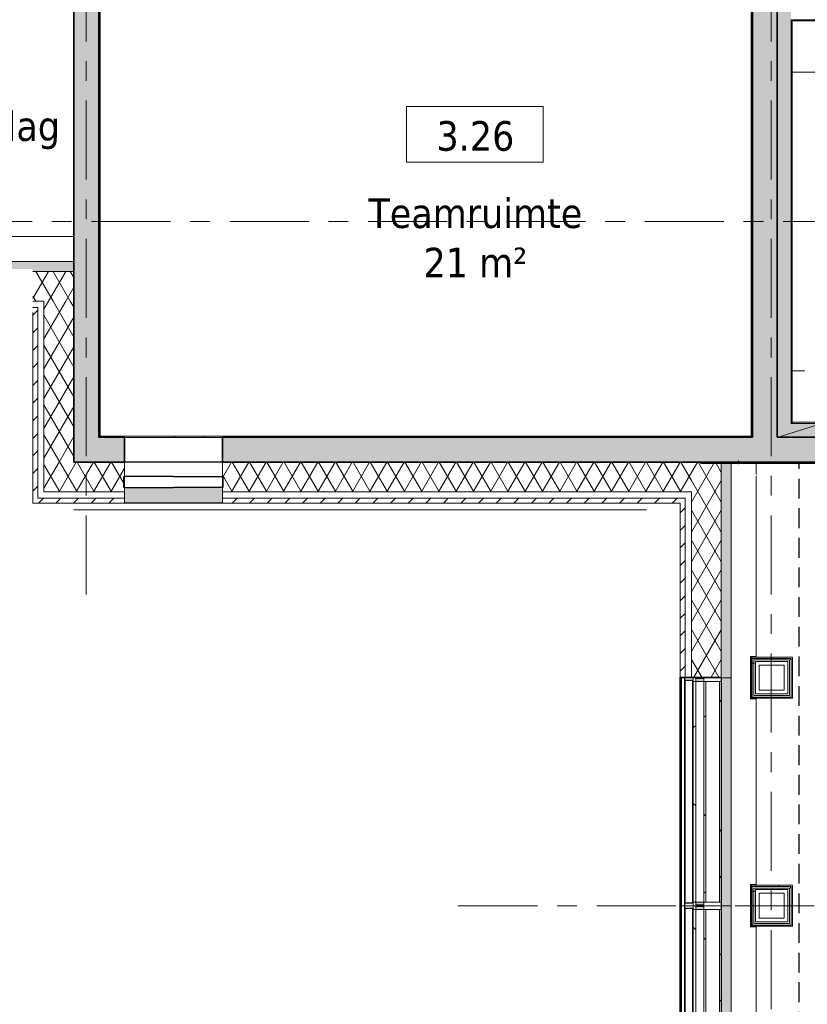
# Model space of a CAD drawing. Extents: x 3165 to 57695, y -7842 to 39081.
# Tile 108 of 248: x 31482 to 37807, y 13036 to 20951. Entities that reach past the tile are written whole.
import ezdxf

# ---------------------------------------------------------------- set-up
doc = ezdxf.new("R2010")
doc.units = 0
doc.header["$LTSCALE"] = 50
for name, pattern in [('HIDDEN2', [4.7625, 3.175, -1.5875]), ('Onderlegger 3e verdieping$0$brandscheiding 2', [6, 0, -1.5, 3, -1.5]), ('Onderlegger 3e verdieping$0$stramien', [22.225, 12.7, -3.175, 3.175, -3.175])]:
    doc.linetypes.add(name, pattern=pattern)
doc.layers.get('0').update_dxf_attribs({"linetype": 'CONTINUOUS'})
for name, color, linetype, lineweight in [('Onderlegger 3e verdieping$0$A-AREA-IDEN', 8, 'CONTINUOUS', 18), ('Onderlegger 3e verdieping$0$A-DETL', 8, 'CONTINUOUS', 18), ('Onderlegger 3e verdieping$0$A-DETL-MBND', 8, 'CONTINUOUS', 18), ('Onderlegger 3e verdieping$0$A-FLOR-OTLN', 8, 'CONTINUOUS', 18), ('Onderlegger 3e verdieping$0$A-GENM', 8, 'CONTINUOUS', 18), ('Onderlegger 3e verdieping$0$A-GLAZ', 8, 'CONTINUOUS', 25), ('Onderlegger 3e verdieping$0$A-WALL', 8, 'CONTINUOUS', 25), ('Onderlegger 3e verdieping$0$A-WALL-MBNI', 8, 'CONTINUOUS', 25), ('Onderlegger 3e verdieping$0$A-WALL-PATT', 8, 'CONTINUOUS', 50), ('Onderlegger 3e verdieping$0$I-WALL', 8, 'CONTINUOUS', 25), ('Onderlegger 3e verdieping$0$S-COLS', 8, 'CONTINUOUS', 18), ('Onderlegger 3e verdieping$0$S-GRID', 8, 'CONTINUOUS', 18)]:
    doc.layers.add(name, color=color, linetype=linetype, lineweight=lineweight)
doc.styles.add('Onderlegger 3e verdieping$0$Tahoma_1', font='TAHOMA.TTF', dxfattribs={"height": 238.040123})
pattern_1 = [(0, (0, 0), (406.4, 101.6), [33.528, -271.272, 33.528, -271.272, -1625.6]), (0, (0, 0), (406.4, 101.6), [-609.6, 33.528, -576.072, 33.528, -271.272, -711.2]), (0, (0, 0), (406.4, 101.6), [-1524, 33.528, -169.672, 33.528, -474.472]), (120, (152.4, 50.8), (-291.18818, 301.15272), [33.528, -271.272, 33.528, -271.272, -1625.6]), (120, (152.4, 50.8), (-291.18818, 301.15272), [-609.6, 33.528, -576.072, 33.528, -271.272, -711.2]), (120, (152.4, 50.8), (-291.18818, 301.15272), [-1524, 33.528, -169.672, 33.528, -474.472]), (240, (203.2, 254), (-115.21182, -402.75272), [33.528, -271.272, 33.528, -271.272, -1625.6]), (240, (203.2, 254), (-115.21182, -402.75272), [-609.6, 33.528, -576.072, 33.528, -271.272, -711.2]), (240, (203.2, 254), (-115.21182, -402.75272), [-1524, 33.528, -169.672, 33.528, -474.472])]
pattern_2 = [(0, (37355.76, 13595.87), (0, 500), []), (0, (37355.76, 13545.87), (0, 500), []), (0, (37355.76, 13495.87), (0, 500), []), (0, (37355.76, 13445.87), (0, 500), [])]
pattern_3 = [(0, (37355.76, 15429.2), (0, 500), []), (0, (37355.76, 15379.2), (0, 500), []), (0, (37355.76, 15329.2), (0, 500), []), (0, (37355.76, 15279.2), (0, 500), [])]
pattern_4 = [(45, (0, 0), (-70.71068, 70.71068), [])]
pattern_5 = [(60, (0, 0), (-103.92305, 60), []), (120, (0, 0), (-103.92305, -60), [])]
pattern_6 = [(135, (12911.7, -36951.6), (-707.107, -707.107), []), (225, (12911.7, -36951.6), (707.107, -707.107), [])]
pattern_7 = [(135, (14745, -36951.6), (-707.107, -707.107), []), (225, (14745, -36951.6), (707.107, -707.107), [])]

# ---------------------------------------------------------------- blocks, each defined once
blk = doc.blocks.new('Onderlegger 3e verdieping$0$65_KU_brandscheiding_v1 - 30m 2-3862535-Plotview 3e Verdieping - schaal 1 op 100')
at = {"layer": 'Onderlegger 3e verdieping$0$A-DETL-MBND'}
blk.add_line((0, -100), (4600, -100), dxfattribs=at)
blk = doc.blocks.new('Onderlegger 3e verdieping$0$28_KA_prefab betonnen borstwering derde verdieping onder terras - 28_KA_prefab betonnen borstwering derde verdieping onder terras-10144312-Plotview 3e Verdieping - schaal 1 op 100')
at = {"layer": 'Onderlegger 3e verdieping$0$A-WALL-PATT', "lineweight": 25}
h = blk.add_hatch(color=256, dxfattribs=at)
h.paths.add_polyline_path([(37117.6, 2828.6), (37118.4, 4661.7), (37117.6, 4661.8), (37118.4, 6495), (37117.6, 6495.1), (37118.4, 8328.4), (37117.6, 8328.4), (37116.6, 2828.6)], flags=0)
h.paths.add_polyline_path([(37366.6, 2999), (37366.6, 3003.6), (37362.6, 3003.6), (37362.6, 2999)], flags=0)
h.paths.add_polyline_path([(37365.8, 4491.5), (37366.6, 4491.5), (37365.8, 4496.5), (37362.6, 4496.5), (37362.6, 4491.5)], flags=0)
h.paths.add_polyline_path([(37365.8, 4826.9), (37366.6, 4826.9), (37365.8, 4831.9), (37362.6, 4831.9), (37362.6, 4826.9)], flags=0)
h.paths.add_polyline_path([(37366.6, 6324.9), (37365.8, 6329.9), (37362.6, 6329.9), (37362.6, 6324.9), (37365.8, 6324.9)], flags=0)
h.paths.add_polyline_path([(37355.8, 6495), (37355.8, 6495.1), (37350.8, 6495)], flags=0)
h.paths.add_polyline_path([(37366.6, 6660.2), (37365.8, 6665.2), (37362.6, 6665.2), (37362.6, 6660.2), (37365.8, 6660.2)], flags=0)
h.paths.add_polyline_path([(37365.8, 8158.2), (37366.6, 8158.2), (37365.8, 8163.2), (37362.6, 8163.2), (37362.6, 8158.2)], flags=0)
h.paths.add_polyline_path([(37366.6, 8493.5), (37365.8, 8498.5), (37362.6, 8498.5), (37362.6, 8493.5), (37365.8, 8493.5)], flags=0)
h.paths.add_polyline_path([(37362.6, 9991.5), (37366.6, 9991.5), (37365.8, 9996.5), (37362.6, 9996.5), (37362.6, 9994)], flags=0)
h.paths.add_polyline_path([(37365.8, 10326.9), (37366.6, 10326.9), (37365.8, 10331.9), (37362.6, 10331.9), (37362.6, 10326.9)], flags=0)
h.paths.add_polyline_path([(37365.8, 11824.9), (37366.6, 11824.9), (37365.8, 11829.9), (37362.6, 11829.9), (37362.6, 11824.9)], flags=0)
h.paths.add_polyline_path([(37116.6, 12042.5), (37117.6, 12042.5), (37118.4, 13828.4), (37117.6, 13828.4), (37118.4, 15661.7), (37196.6, 15661.7), (37196.6, 17383.2), (37116.6, 17383.2), (37116.6, 12246.1)], flags=0)
h.paths.add_polyline_path([(37362.6, 12160.2), (37366.6, 12160.2), (37365.8, 12165.2), (37362.6, 12165.2)], flags=0)
h.paths.add_polyline_path([(37366.6, 13658.2), (37365.8, 13663.2), (37362.6, 13663.2), (37362.6, 13658.2), (37365.8, 13658.2)], flags=0)
h.paths.add_polyline_path([(37365.8, 13993.5), (37366.6, 13993.5), (37365.8, 13998.5), (37362.6, 13998.5), (37362.6, 13993.5)], flags=0)
h.paths.add_polyline_path([(37366.6, 15491.5), (37365.8, 15496.5), (37362.6, 15496.5), (37362.6, 15491.5)], flags=0)
h.paths.add_polyline_path([(37355.8, 15661.7), (37355.8, 15826.9), (37366.6, 15826.9), (37365.8, 15831.9), (37350.8, 15831.9), (37350.8, 15661.7)], flags=0)
at = {"layer": 'Onderlegger 3e verdieping$0$A-WALL-MBNI'}
for p, q in [((37366.6, 15831.9), (37366.6, 15826.9)), ((37366.6, 15496.5), (37366.6, 15491.5)), ((37366.6, 13998.5), (37366.6, 13993.5)), ((37366.6, 13663.2), (37366.6, 13658.2))]:
    blk.add_line(p, q, dxfattribs=at)
blk = doc.blocks.new('Onderlegger 3e verdieping$0$31_KA_Houten vliesgevel met draaiend deel natuursteen gevel - 31_KA_Houten vliesgevel met draaiend deel natuursteen gevel-V257-Plotview 3e Verdieping - schaal 1 op 100')
at = {"layer": 'Onderlegger 3e verdieping$0$A-GLAZ'}
h = blk.add_hatch(color=256, dxfattribs=at)
h.paths.add_polyline_path([(869.2, 399.2), (869.2, 404.2), (751.5, 404.2), (751.5, 411), (746.5, 411), (746.5, 399.2), (816.5, 399.2)], flags=0)
h.paths.add_polyline_path([(869.2, 166.8), (869.2, 245), (-916.7, 245), (-916.7, 166), (869.2, 166)], flags=0)
h.paths.add_polyline_path([(-746.5, 411), (-751.5, 411), (-751.5, 404.2), (-916.7, 404.2), (-916.7, 399.2), (-746.5, 399.2), (-746.5, 404.2)], flags=0)
at = {"layer": 'Onderlegger 3e verdieping$0$A-GLAZ', "lineweight": 18}
h = blk.add_hatch(dxfattribs=at)
h.set_pattern_fill('FP_468', color=256, style=0, pattern_type=2)
h.set_pattern_definition(pattern_6)
h.paths.add_polyline_path([(886.6, 165), (-886.7, 165), (-886.7, 150), (886.6, 150)], flags=0)
h = blk.add_hatch(dxfattribs=at)
h.set_pattern_fill('FP_467', color=256, style=0, pattern_type=2)
h.set_pattern_definition([(135, (12911.7, -36951.6), (-212.132, -212.132), [])])
h.paths.add_polyline_path([(916.6, -60), (916.6, 165), (886.6, 165), (886.6, 26), (910.1, 26), (910.1, -40), (886.6, -40), (886.6, -60)], flags=0)
at = {"layer": 'Onderlegger 3e verdieping$0$A-GLAZ'}
h = blk.add_hatch(color=256, dxfattribs=at)
h.paths.add_polyline_path([(910.1, 26), (886.6, 26), (886.6, -40), (910.1, -40)], flags=0)
h.paths.add_polyline_path([(-886.7, 26), (-910.2, 26), (-910.2, -40), (-886.7, -40)], flags=0)
at = {"layer": 'Onderlegger 3e verdieping$0$A-GLAZ', "lineweight": 18}
h = blk.add_hatch(dxfattribs=at)
h.set_pattern_fill('FP_468', color=256, style=0, pattern_type=2)
h.set_pattern_definition(pattern_6)
h.paths.add_polyline_path([(886.6, 41), (-886.7, 41), (-886.7, 26), (886.6, 26)], flags=0)
h = blk.add_hatch(dxfattribs=at)
h.set_pattern_fill('FP_468', color=256, style=0, pattern_type=2)
h.set_pattern_definition(pattern_6)
h.paths.add_polyline_path([(886.6, -40), (-886.7, -40), (-886.7, -60), (886.6, -60)], flags=0)
at = {"layer": 'Onderlegger 3e verdieping$0$A-GLAZ'}
blk.add_hatch(color=256, dxfattribs=at).paths.add_polyline_path([(916.6, -155.6), (-916.7, -155.6), (-916.7, -158.6), (916.6, -158.6)], flags=0)
at = {"layer": 'Onderlegger 3e verdieping$0$A-GLAZ', "lineweight": 18}
for p, q in [((-916.7, 399.2), (-916.7, 404.2)), ((-746.5, 411), (-751.5, 411)), ((751.5, 411), (746.5, 411)), ((-916.7, 166), (-916.7, 245)), ((-916.7, 166), (869.2, 166)), ((-916.7, 165), (-916.7, -60)), ((-886.7, 165), (-916.7, 165)), ((-886.7, 26), (-886.7, 165)), ((886.6, 165), (-886.7, 165)), ((-886.7, 165), (-886.7, 150)), ((916.6, 165), (886.6, 165)), ((886.6, 165), (886.6, 26)), ((886.6, 150), (886.6, 165)), ((916.6, -60), (916.6, 165)), ((886.6, 150), (-886.7, 150)), ((-886.7, 150), (-886.7, 41)), ((-886.7, 150), (886.6, 150)), ((886.6, 41), (886.6, 150)), ((-910.2, -40), (-910.2, 26)), ((-910.2, 26), (-886.7, 26)), ((-886.7, 41), (886.6, 41)), ((886.6, 41), (-886.7, 41)), ((-886.7, 41), (-886.7, 26)), ((-886.7, 26), (886.6, 26)), ((-886.7, 26), (-886.7, -40)), ((886.6, 26), (886.6, 41)), ((886.6, 26), (910.1, 26)), ((886.6, -40), (886.6, 26)), ((910.1, 26), (910.1, -40)), ((-916.7, -60), (-886.7, -60)), ((-916.7, -128.6), (-916.7, -60)), ((-886.7, -40), (-910.2, -40)), ((-886.7, -60), (-886.7, -40)), ((886.6, -40), (-886.7, -40)), ((-886.7, -40), (-886.7, -60)), ((-886.7, -60), (886.6, -60)), ((910.1, -40), (886.6, -40)), ((886.6, -40), (886.6, -60)), ((886.6, -60), (886.6, -40)), ((886.6, -60), (916.6, -60)), ((916.6, -60), (916.6, -128.6)), ((-916.7, -131.6), (-916.7, -128.6)), ((916.6, -128.6), (-916.7, -128.6)), ((-916.7, -155.6), (-916.7, -131.6)), ((916.6, -131.6), (-916.7, -131.6)), ((-916.7, -155.6), (-916.7, -158.6)), ((916.6, -155.6), (-916.7, -155.6)), ((916.6, -128.6), (916.6, -131.6)), ((916.6, -131.6), (916.6, -155.6)), ((916.6, -158.6), (916.6, -155.6)), ((-916.7, -158.6), (916.6, -158.6))]:
    blk.add_line(p, q, dxfattribs=at)
at = {"layer": 'Onderlegger 3e verdieping$0$A-GLAZ'}
for p, q in [((-896.7, -125), (-896.7, -65)), ((-896.7, -65), (896.6, -65)), ((896.6, -65), (896.6, -125)), ((896.6, -125), (-896.7, -125))]:
    blk.add_line(p, q, dxfattribs=at)
blk = doc.blocks.new('Onderlegger 3e verdieping$0$31_KA_Houten vliesgevel met draaiend deel natuursteen gevel - 31_KA_Houten vliesgevel met draaiend deel natuursteen gevel-V258-Plotview 3e Verdieping - schaal 1 op 100')
at = {"layer": 'Onderlegger 3e verdieping$0$A-GLAZ'}
h = blk.add_hatch(color=256, dxfattribs=at)
h.paths.add_polyline_path([(916.6, 399.2), (916.6, 404.2), (751.5, 404.2), (751.5, 411), (746.5, 411), (746.5, 399.2), (816.5, 399.2)], flags=0)
h.paths.add_polyline_path([(916.6, 166.8), (916.6, 245), (-916.7, 245), (-916.7, 166), (916.6, 166)], flags=0)
h.paths.add_polyline_path([(-746.5, 411), (-751.5, 411), (-751.5, 404.2), (-916.7, 404.2), (-916.7, 399.2), (-746.5, 399.2)], flags=0)
at = {"layer": 'Onderlegger 3e verdieping$0$A-GLAZ', "lineweight": 18}
h = blk.add_hatch(dxfattribs=at)
h.set_pattern_fill('FP_469', color=256, style=0, pattern_type=2)
h.set_pattern_definition(pattern_7)
h.paths.add_polyline_path([(886.6, 165), (-886.7, 165), (-886.7, 150), (886.6, 150)], flags=0)
at = {"layer": 'Onderlegger 3e verdieping$0$A-GLAZ'}
h = blk.add_hatch(color=256, dxfattribs=at)
h.paths.add_polyline_path([(910.1, 26), (886.6, 26), (886.6, -40), (910.1, -40)], flags=0)
h.paths.add_polyline_path([(-886.7, 26), (-910.2, 26), (-910.2, -40), (-886.7, -40)], flags=0)
at = {"layer": 'Onderlegger 3e verdieping$0$A-GLAZ', "lineweight": 18}
h = blk.add_hatch(dxfattribs=at)
h.set_pattern_fill('FP_469', color=256, style=0, pattern_type=2)
h.set_pattern_definition(pattern_7)
h.paths.add_polyline_path([(886.6, 41), (-886.7, 41), (-886.7, 26), (886.6, 26)], flags=0)
h = blk.add_hatch(dxfattribs=at)
h.set_pattern_fill('FP_469', color=256, style=0, pattern_type=2)
h.set_pattern_definition(pattern_7)
h.paths.add_polyline_path([(886.6, -40), (-886.7, -40), (-886.7, -60), (886.6, -60)], flags=0)
at = {"layer": 'Onderlegger 3e verdieping$0$A-GLAZ'}
blk.add_hatch(color=256, dxfattribs=at).paths.add_polyline_path([(916.6, -155.6), (-916.7, -155.6), (-916.7, -158.6), (916.6, -158.6)], flags=0)
at = {"layer": 'Onderlegger 3e verdieping$0$A-GLAZ', "lineweight": 18}
for p, q in [((-916.7, 399.2), (-916.7, 404.2)), ((-746.5, 411), (-751.5, 411)), ((751.5, 411), (746.5, 411)), ((916.6, 404.2), (916.6, 399.2)), ((-916.7, 166), (-916.7, 245)), ((916.6, 245), (916.6, 166)), ((-916.7, 166), (916.6, 166)), ((-916.7, 165), (-916.7, -60)), ((-886.7, 165), (-916.7, 165)), ((-886.7, 26), (-886.7, 165)), ((886.6, 165), (-886.7, 165)), ((-886.7, 165), (-886.7, 150)), ((916.6, 165), (886.6, 165)), ((886.6, 165), (886.6, 26)), ((886.6, 150), (886.6, 165)), ((916.6, -60), (916.6, 165)), ((886.6, 150), (-886.7, 150)), ((-886.7, 150), (-886.7, 41)), ((-886.7, 150), (886.6, 150)), ((886.6, 41), (886.6, 150)), ((-910.2, -40), (-910.2, 26)), ((-910.2, 26), (-886.7, 26)), ((-886.7, 41), (886.6, 41)), ((886.6, 41), (-886.7, 41)), ((-886.7, 41), (-886.7, 26)), ((-886.7, 26), (886.6, 26)), ((-886.7, 26), (-886.7, -40)), ((886.6, 26), (886.6, 41)), ((886.6, 26), (910.1, 26)), ((886.6, -40), (886.6, 26)), ((910.1, 26), (910.1, -40)), ((-916.7, -60), (-886.7, -60)), ((-916.7, -128.6), (-916.7, -60)), ((-886.7, -40), (-910.2, -40)), ((-886.7, -60), (-886.7, -40)), ((886.6, -40), (-886.7, -40)), ((-886.7, -40), (-886.7, -60)), ((-886.7, -60), (886.6, -60)), ((910.1, -40), (886.6, -40)), ((886.6, -40), (886.6, -60)), ((886.6, -60), (886.6, -40)), ((886.6, -60), (916.6, -60)), ((916.6, -60), (916.6, -128.6)), ((-916.7, -131.6), (-916.7, -128.6)), ((916.6, -128.6), (-916.7, -128.6)), ((-916.7, -155.6), (-916.7, -131.6)), ((916.6, -131.6), (-916.7, -131.6)), ((-916.7, -155.6), (-916.7, -158.6)), ((916.6, -155.6), (-916.7, -155.6)), ((916.6, -128.6), (916.6, -131.6)), ((916.6, -131.6), (916.6, -155.6)), ((916.6, -158.6), (916.6, -155.6)), ((-916.7, -158.6), (916.6, -158.6))]:
    blk.add_line(p, q, dxfattribs=at)
at = {"layer": 'Onderlegger 3e verdieping$0$A-GLAZ'}
for p, q in [((-896.7, -125), (-896.7, -65)), ((-896.7, -65), (896.6, -65)), ((896.6, -65), (896.6, -125)), ((896.6, -125), (-896.7, -125))]:
    blk.add_line(p, q, dxfattribs=at)
blk = doc.blocks.new('Onderlegger 3e verdieping$0$31_KU_ontwerpraam vastglas rond 2 - 31_KU_ontwerpraam vastglas rond 800 mm-12424452-Plotview 3e Verdieping - schaal 1 op 100')
at = {"layer": 'Onderlegger 3e verdieping$0$A-GLAZ'}
for p, q in [((-400, 40), (-400, -50)), ((-393.9, 40), (0, 40)), ((393.9, 40), (0, 40)), ((400, -50), (400, 40)), ((0, -50), (-393.9, -50)), ((0, -50), (393.9, -50))]:
    blk.add_line(p, q, dxfattribs=at)
blk = doc.blocks.new('Onderlegger 3e verdieping$0$vensterbank tweede verdieping2 - vensterbank tweede verdieping-12045771-Plotview 3e Verdieping - schaal 1 op 100')
at = {"layer": 'Onderlegger 3e verdieping$0$A-GLAZ', "lineweight": 18}
for p, q in [((31916.6, 19208.2), (30293.3, 19208.2)), ((28395.9, 19008.2), (31916.6, 19008.2)), ((37196.6, 17383.2), (37196.6, 12042.5)), ((37396.6, 17295.2), (37396.6, 17383.2)), ((37396.6, 15831.9), (37396.6, 17285.2)), ((37350.8, 15491.5), (37350.8, 15831.9)), ((37350.8, 15831.9), (37396.6, 15831.9)), ((37396.6, 15491.5), (37350.8, 15491.5)), ((37396.6, 13998.5), (37396.6, 15491.5)), ((37350.8, 13658.2), (37350.8, 13998.5)), ((37350.8, 13998.5), (37396.6, 13998.5)), ((37396.6, 13658.2), (37350.8, 13658.2)), ((37396.6, 12165.2), (37396.6, 13658.2))]:
    blk.add_line(p, q, dxfattribs=at)
blk = doc.blocks.new('Onderlegger 3e verdieping$0$00_KU ruimtetag groot - 00_KU ruimtetag groot-3653893-Plotview 3e Verdieping - schaal 1 op 100')
at = {"layer": 'Onderlegger 3e verdieping$0$A-AREA-IDEN'}
for p, q in [((5.5, 2.164), (-5.5, 2.164)), ((-5.5, 2.164), (-5.5, -2.302)), ((5.5, -2.302), (5.5, 2.164)), ((-5.5, -2.302), (5.5, -2.302))]:
    blk.add_line(p, q, dxfattribs=at)
blk = doc.blocks.new('Onderlegger 3e verdieping$0$28_KU_vloerrand 250x670 verdieping - 27400 mm-1052749-Plotview 3e Verdieping - schaal 1 op 100')
at = {"layer": 'Onderlegger 3e verdieping$0$S-COLS'}
h = blk.add_hatch(color=256, dxfattribs=at)
h.paths.add_polyline_path([(0, -13641.5), (0, -13700), (80, -13700), (80, -11966.7), (1, -11966.7), (1, -8300), (1, -8300), (1, -6466.7), (1, -6466.7), (1, -4633.4), (1, -4633.3), (1, -2800), (1, -2800), (1, -966.7), (1, -966.7), (1, 866.6), (1, 866.7), (1, 2700), (1, 2700), (0, -11999), (20, -11999), (20, -13370.5), (0, -13370.5), (0, -13460)], flags=0)
h.paths.add_polyline_path([(0, 5043.8), (1, 6366.6), (1, 6366.7), (0, 5056.8)], flags=0)
h.paths.add_polyline_path([(0, 8327.9), (1, 10033.3), (1, 10033.3), (1, 11866.6), (1, 11866.7), (1, 13700), (0, 13700), (0, 8637.3)], flags=0)
blk = doc.blocks.new('Onderlegger 3e verdieping')
at = {"layer": 'Onderlegger 3e verdieping$0$A-DETL-MBND'}
h = blk.add_hatch(dxfattribs=at)
h.set_pattern_fill('FP_111', color=256, style=0, pattern_type=2)
h.set_pattern_definition([(270, (38226.6, 19328.2), (1400, 9e-14), []), (270, (38626.6, 19328.2), (1400, 9e-14), []), (270, (39026.6, 19328.2), (1400, 9e-14), []), (270, (39426.6, 19328.2), (1400, 9e-14), []), (0, (38226.6, 19328.2), (0, 1200), [400, -1000]), (0, (38626.6, 18728.2), (0, 1200), [400, -1000]), (0, (39026.6, 19328.2), (0, 1200), [400, -1000]), (0, (39426.6, 19028.2), (0, 600), [200, -1200])])
h.paths.add_polyline_path([(37686.6, 17715.2), (38766.5, 17715.2), (38766.5, 17796.3), (38759.2, 17797.3), (38759.2, 17888.2), (38716.6, 17888.2), (38716.6, 19098.2), (38766.6, 19098.2), (38766.6, 19558.8), (38716.6, 19558.8), (38716.6, 20768.2), (38766.5, 20768.2), (38766.5, 20911.2), (37686.6, 20911.2), (37686.6, 18092.2)], flags=0)
h.paths.add_polyline_path([(37788.7, 18033.9), (37788.7, 18783.9), (38538.7, 18783.9), (38538.7, 18033.9), (37879.6, 18033.9)], flags=0)
h.paths.add_polyline_path([(38075.7, 19780.1), (38051.9, 19780.1), (37960, 19917.5), (37960, 19780.1), (37937.8, 19780.1), (37937.8, 19955.1), (37961.6, 19955.1), (38053.4, 19817.7), (38053.4, 19955.1), (38075.7, 19955.1), (38075.7, 19804.7)], flags=0)
h.paths.add_polyline_path([(38248.6, 19780.1), (38232, 19780.1), (38164.5, 19955.1), (38189.5, 19955.1), (38244.3, 19799.3), (38256.1, 19834.9), (38300.8, 19955.1), (38324.4, 19955.1), (38256.1, 19780.1), (38253.5, 19780.1)], flags=0)
h.paths.add_polyline_path([(38356.1, 19780.1), (38348.7, 19780.1), (38348.7, 19804.7), (38373.2, 19804.7), (38373.2, 19780.1)], flags=0)
h.paths.add_polyline_path([(38117.9, 19780.1), (38117.9, 19804.7), (38142.5, 19804.7), (38142.5, 19780.1)], flags=0)
h.paths.add_polyline_path([(38125.9, 20271), (38123.3, 20271), (37745.3, 20088.5), (37745.3, 20456), (37747.9, 20454.7), (38503.9, 20454.7), (38506.5, 20454.7), (38506.5, 20088.5), (38127.2, 20271.6)], flags=0)
h.paths.add_polyline_path([(37960, 20087.2), (37745.3, 20087.2), (38125.9, 20271), (38506.5, 20087.2), (37961.6, 20087.2)], flags=0)
h.paths.add_polyline_path([(37737.3, 20921.2), (38766.5, 20921.2), (38766.5, 20941.2), (37686.6, 20941.2), (37686.6, 20921.2), (37701.5, 20921.2)], flags=0)
at = {"layer": 'Onderlegger 3e verdieping$0$A-WALL-PATT', "lineweight": 25}
for points in [[(32116.6, 17395.2), (32116.6, 23781.2), (31916.6, 23781.2), (31916.6, 17395.2)], [(37566.6, 17595.2), (37566.6, 21061.2), (37366.6, 21061.2), (37366.6, 17595.2), (37427.8, 17595.2)], [(37676.6, 17595.2), (37676.6, 21061.2), (37566.6, 21061.2), (37566.6, 17595.2)], [(42069.3, 17595.2), (42916.6, 17595.2), (42916.6, 17705.2), (42778.6, 17705.2), (42778.6, 17674.6), (42864.4, 17674.6), (42864.4, 17653.7), (42755.6, 17653.7), (42755.6, 17705.2), (42697.6, 17705.2), (42736.8, 17653.7), (42707.5, 17653.7), (42670.3, 17705.2), (42613.4, 17705.2), (42613.4, 17653.7), (42590.3, 17653.7), (42590.3, 17705.2), (42551.2, 17705.2), (42551.2, 17654.9), (42191.2, 17654.9), (42191.2, 17705.2), (37676.6, 17705.2), (37676.6, 17595.2), (41450.4, 17595.2)]]:
    blk.add_hatch(color=256, dxfattribs=at).paths.add_polyline_path(points, flags=0)
at = {"layer": 'Onderlegger 3e verdieping$0$A-WALL-PATT', "lineweight": 18}
h = blk.add_hatch(dxfattribs=at)
h.set_pattern_fill('FP_11', color=256, style=0, pattern_type=2)
h.set_pattern_definition(pattern_1)
h.paths.add_polyline_path([(32116.6, 17593.2), (32126.6, 17593.2), (32126.6, 23781.2), (32116.6, 23781.2), (32116.6, 17659.2)], flags=0)
h = blk.add_hatch(dxfattribs=at)
h.set_pattern_fill('FP_11', color=256, style=0, pattern_type=2)
h.set_pattern_definition(pattern_1)
h.paths.add_polyline_path([(37366.2, 17598.2), (37366.2, 21051.2), (37356.2, 21051.2), (37356.2, 17598.2)], flags=0)
h = blk.add_hatch(dxfattribs=at)
h.set_pattern_fill('FP_11', color=256, style=0, pattern_type=2)
h.set_pattern_definition(pattern_1)
h.paths.add_polyline_path([(41450.4, 20941.2), (41830.6, 20941.2), (41830.6, 20951.2), (37676.6, 20951.2), (37676.6, 20941.2), (41141, 20941.2)], flags=0)
h = blk.add_hatch(dxfattribs=at)
h.set_pattern_fill('FP_11', color=256, style=0, pattern_type=2)
h.set_pattern_definition(pattern_1)
h.paths.add_polyline_path([(37676.6, 17705.2), (37686.6, 17705.2), (37686.6, 20941.2), (37676.6, 20941.2), (37676.6, 18092.2)], flags=0)
h = blk.add_hatch(dxfattribs=at)
h.set_pattern_fill('FP_458', color=256, angle=60, style=0, pattern_type=2)
h.set_pattern_definition(pattern_5)
h.paths.add_polyline_path([(31916.6, 18688.2), (31916.6, 18928.2), (31587.1, 18928.2), (31587.1, 18688.2), (31858.1, 18688.2)], flags=0)
h.paths.add_polyline_path([(30215.6, 18688.2), (30215.6, 18928.2), (30186.6, 18928.2), (30186.6, 18688.2)], flags=0)
h = blk.add_hatch(dxfattribs=at)
h.set_pattern_fill('FP_459', color=256, angle=60, style=0, pattern_type=2)
h.set_pattern_definition(pattern_5)
h.paths.add_polyline_path([(31916.6, 17395.2), (31916.6, 18688.2), (31676.6, 18688.2), (31676.6, 17395.2), (31858.1, 17395.2)], flags=0)
h = blk.add_hatch(dxfattribs=at)
h.set_pattern_fill('FP_457', color=256, style=0, pattern_type=2)
h.set_pattern_definition(pattern_4)
h.paths.add_polyline_path([(31587.1, 18598.2), (31626.6, 18598.2), (31626.6, 18638.2), (31587.1, 18638.2), (31587.1, 18598.7)], flags=0)
h.paths.add_polyline_path([(30215.6, 18598.2), (30215.6, 18638.2), (30186.6, 18638.2), (30186.6, 18598.2)], flags=0)
h = blk.add_hatch(dxfattribs=at)
h.set_pattern_fill('FP_457', color=256, style=0, pattern_type=2)
h.set_pattern_definition(pattern_4)
h.paths.add_polyline_path([(31626.6, 17105.2), (31626.6, 18598.2), (31586.6, 18598.2), (31586.6, 17105.2)], flags=0)
h = blk.add_hatch(dxfattribs=at)
h.set_pattern_fill('FP_11', color=256, style=0, pattern_type=2)
h.set_pattern_definition(pattern_1)
h.paths.add_polyline_path([(40831.6, 17705.2), (41591.6, 17705.2), (41591.6, 17715.2), (37686.6, 17715.2), (37686.6, 17705.2), (40522.1, 17705.2)], flags=0)
at = {"layer": 'Onderlegger 3e verdieping$0$A-WALL-PATT', "lineweight": 25}
h = blk.add_hatch(color=256, dxfattribs=at)
h.paths.add_polyline_path([(43716.6, 17395.2), (43716.6, 17595.2), (33110.4, 17595.2), (33110.4, 17395.2), (43307, 17395.2)], flags=0)
h.paths.add_polyline_path([(32322.8, 17395.2), (32322.8, 17595.2), (32116.6, 17595.2), (32116.6, 17395.2), (32167.6, 17395.2)], flags=0)
at = {"layer": 'Onderlegger 3e verdieping$0$A-WALL-PATT', "lineweight": 18}
h = blk.add_hatch(dxfattribs=at)
h.set_pattern_fill('FP_11', color=256, style=0, pattern_type=2)
h.set_pattern_definition(pattern_1)
h.paths.add_polyline_path([(37118.4, 17593.2), (37356.2, 17593.2), (37356.2, 17603.2), (32121.6, 17603.2), (32121.6, 17593.2), (36499.6, 17593.2)], flags=0)
h = blk.add_hatch(dxfattribs=at)
h.set_pattern_fill('FP_459', color=256, angle=60, style=0, pattern_type=2)
h.set_pattern_definition(pattern_5)
h.paths.add_polyline_path([(36876.6, 17155.2), (36876.6, 17394.9), (33110.3, 17395.2), (33110.3, 17155.2), (36826.6, 17155.2)], flags=0)
h.paths.add_polyline_path([(32167.6, 17155.2), (32322.9, 17155.2), (32322.9, 17395.2), (31676.6, 17395.2), (31676.6, 17155.2), (31858.1, 17155.2)], flags=0)
h = blk.add_hatch(dxfattribs=at)
h.set_pattern_fill('FP_458', color=256, angle=60, style=0, pattern_type=2)
h.set_pattern_definition(pattern_5)
h.paths.add_polyline_path([(36876.6, 2268.2), (37116.6, 2268.2), (37116.6, 2825.1), (36876.6, 2825.1), (36876.6, 2428.2)], flags=0)
h.paths.add_polyline_path([(37116.6, 15665), (37116.6, 17394.9), (36876.6, 17394.9), (36876.6, 15665), (36951.6, 15665)], flags=0)
h = blk.add_hatch(dxfattribs=at)
h.set_pattern_fill('FP_11', color=256, style=0, pattern_type=2)
h.set_pattern_definition(pattern_1)
h.paths.add_polyline_path([(43726.6, 17383.2), (43726.6, 17393.2), (36951.6, 17393.2), (36951.6, 17383.2), (43307, 17383.2)], flags=0)
at = {"layer": 'Onderlegger 3e verdieping$0$A-WALL-PATT', "lineweight": 5}
blk.add_hatch(color=256, dxfattribs=at).paths.add_polyline_path([(33110.3, 17065.2), (33110.3, 17190.2), (32322.9, 17190.2), (32322.9, 17065.2), (33095.8, 17065.2)], flags=0)
at = {"layer": 'Onderlegger 3e verdieping$0$A-WALL-PATT', "lineweight": 18}
h = blk.add_hatch(dxfattribs=at)
h.set_pattern_fill('FP_457', color=256, style=0, pattern_type=2)
h.set_pattern_definition(pattern_4)
h.paths.add_polyline_path([(36786.6, 17065.2), (36786.6, 17105.2), (33110.3, 17105.2), (33110.3, 17065.2), (36499.6, 17065.2)], flags=0)
h.paths.add_polyline_path([(32167.6, 17065.2), (32322.9, 17065.2), (32322.9, 17105.2), (31586.6, 17105.2), (31586.6, 17065.2), (31858.1, 17065.2)], flags=0)
h = blk.add_hatch(dxfattribs=at)
h.set_pattern_fill('FP_457', color=256, style=0, pattern_type=2)
h.set_pattern_definition(pattern_4)
h.paths.add_polyline_path([(36826.6, 2268.2), (36826.6, 2825.1), (36786.6, 2825.1), (36786.6, 2268.2)], flags=0)
h.paths.add_polyline_path([(36786.6, 15665), (36826.6, 15665), (36826.6, 17105.2), (36786.6, 17105.2), (36786.6, 15710.5)], flags=0)
h = blk.add_hatch(dxfattribs=at)
h.set_pattern_fill('FP_72', color=256, angle=-270, style=0, pattern_type=2)
h.set_pattern_definition([(270, (37321.6, 15826.86), (500, 3e-14), []), (270, (37271.6, 15826.86), (500, 3e-14), []), (270, (37221.6, 15826.86), (500, 3e-14), []), (270, (37171.6, 15826.86), (500, 3e-14), [])])
h.paths.add_polyline_path([(37664.9, 15804.4), (37677.4, 15804.4), (37677.4, 15816.9), (37365.8, 15816.9), (37365.8, 15804.4), (37427.8, 15804.4)], flags=0)
h = blk.add_hatch(dxfattribs=at)
h.set_pattern_fill('FP_73', color=256, angle=90, style=0, pattern_type=2)
h.set_pattern_definition(pattern_3)
h.paths.add_polyline_path([(37378.3, 15506.5), (37378.3, 15804.4), (37365.8, 15804.4), (37365.8, 15506.5)], flags=0)
h = blk.add_hatch(dxfattribs=at)
h.set_pattern_fill('FP_73', color=256, angle=90, style=0, pattern_type=2)
h.set_pattern_definition(pattern_3)
h.paths.add_polyline_path([(37390.8, 15519), (37390.8, 15791.9), (37378.3, 15791.9), (37378.3, 15519)], flags=0)
at = {"layer": 'Onderlegger 3e verdieping$0$A-WALL-PATT', "lineweight": 5}
h = blk.add_hatch(color=256, dxfattribs=at)
h.paths.add_polyline_path([(36921.6, 2825.1), (36921.6, 2828.4), (36818.2, 2828.4), (36818.2, 2825.1), (36918.6, 2825.1)], flags=0)
h.paths.add_polyline_path([(36921.6, 4661.7), (36921.6, 4661.7), (36918.6, 4661.7)], flags=0)
h.paths.add_polyline_path([(36921.6, 6495), (36921.6, 6495.1), (36918.6, 6495)], flags=0)
h.paths.add_polyline_path([(36823, 15661.7), (36921.6, 15661.7), (36921.6, 15665), (36818.2, 15665), (36818.2, 15661.7), (36820, 15661.7)], flags=0)
at = {"layer": 'Onderlegger 3e verdieping$0$A-WALL-PATT', "lineweight": 18}
h = blk.add_hatch(dxfattribs=at)
h.set_pattern_fill('FP_11', color=256, style=0, pattern_type=2)
h.set_pattern_definition(pattern_1)
h.paths.add_polyline_path([(37664.9, 15496.5), (37677.4, 15496.5), (37677.4, 15506.5), (37365.8, 15506.5), (37365.8, 15496.5), (37652.4, 15496.5)], flags=0)
h = blk.add_hatch(dxfattribs=at)
h.set_pattern_fill('FP_11', color=256, style=0, pattern_type=2)
h.set_pattern_definition(pattern_1)
h.paths.add_polyline_path([(37677.4, 13983.5), (37687.4, 13983.5), (37687.4, 13993.5), (37355.8, 13993.5), (37355.8, 13983.5), (37427.8, 13983.5)], flags=0)
h = blk.add_hatch(dxfattribs=at)
h.set_pattern_fill('FP_11', color=256, style=0, pattern_type=2)
h.set_pattern_definition(pattern_1)
h.paths.add_polyline_path([(37365.8, 13663.2), (37365.8, 13983.5), (37355.8, 13983.5), (37355.8, 13663.2)], flags=0)
h = blk.add_hatch(dxfattribs=at)
h.set_pattern_fill('FP_70', color=256, angle=-270, style=0, pattern_type=2)
h.set_pattern_definition([(270, (37321.6, 13993.53), (500, 3e-14), []), (270, (37271.6, 13993.53), (500, 3e-14), []), (270, (37221.6, 13993.53), (500, 3e-14), []), (270, (37171.6, 13993.53), (500, 3e-14), [])])
h.paths.add_polyline_path([(37427.8, 13971), (37677.4, 13971), (37677.4, 13983.5), (37365.8, 13983.5), (37365.8, 13971), (37378.3, 13971)], flags=0)
h = blk.add_hatch(dxfattribs=at)
h.set_pattern_fill('FP_71', color=256, angle=90, style=0, pattern_type=2)
h.set_pattern_definition(pattern_2)
h.paths.add_polyline_path([(37378.3, 13673.2), (37378.3, 13971), (37365.8, 13971), (37365.8, 13673.2)], flags=0)
h = blk.add_hatch(dxfattribs=at)
h.set_pattern_fill('FP_71', color=256, angle=90, style=0, pattern_type=2)
h.set_pattern_definition(pattern_2)
h.paths.add_polyline_path([(37390.8, 13685.7), (37390.8, 13958.5), (37378.3, 13958.5), (37378.3, 13685.7)], flags=0)
at = {"layer": 'Onderlegger 3e verdieping$0$A-DETL', "lineweight": 13}
blk.add_line((38566.2, 17908.2), (37566.2, 17593.2), dxfattribs=at)
at = {"layer": 'Onderlegger 3e verdieping$0$A-DETL'}
blk.add_line((36786.6, 15661.6), (36786.6, 15665), dxfattribs=at)
at = {"layer": 'Onderlegger 3e verdieping$0$A-FLOR-OTLN'}
for p, q in [((37366.2, 17595.2), (37366.2, 17598.2)), ((37366.6, 17395.2), (37366.6, 17393.2))]:
    blk.add_line(p, q, dxfattribs=at)
at = {"layer": 'Onderlegger 3e verdieping$0$A-GENM', "linetype": 'Onderlegger 3e verdieping$0$brandscheiding 2', "lineweight": 100}
blk.add_line((37256.2, 17395.2), (37266.2, 17395.2), dxfattribs=at)
at = {"layer": 'Onderlegger 3e verdieping$0$A-WALL', "lineweight": 35}
for p, q in [((31916.6, 23781.2), (31916.6, 17395.2)), ((32116.6, 17595.2), (32116.6, 23781.2)), ((37366.6, 21061.2), (37366.6, 17595.2)), ((37566.6, 17595.2), (37566.6, 21061.2)), ((32322.8, 17595.2), (32116.6, 17595.2)), ((32322.8, 17395.2), (32322.8, 17595.2)), ((37366.6, 17595.2), (33110.4, 17595.2)), ((33110.4, 17595.2), (33110.4, 17395.2)), ((43716.6, 17595.2), (37566.6, 17595.2)), ((31916.6, 17395.2), (32116.6, 17395.2)), ((32116.6, 17395.2), (32322.8, 17395.2)), ((33110.4, 17395.2), (43716.6, 17395.2))]:
    blk.add_line(p, q, dxfattribs=at)
at = {"layer": 'Onderlegger 3e verdieping$0$A-WALL', "lineweight": 18}
for p, q in [((31916.6, 18928.2), (31587.1, 18928.2)), ((31916.6, 17395.2), (31916.6, 18928.2)), ((31587.1, 18688.2), (31676.6, 18688.2)), ((31676.6, 17155.2), (31676.6, 18688.2)), ((31587.1, 18638.2), (31626.6, 18638.2)), ((31626.6, 17105.2), (31626.6, 18638.2)), ((31586.6, 18598.2), (31586.6, 17065.2)), ((32322.9, 17395.2), (31916.6, 17395.2)), ((32322.9, 17065.2), (32322.9, 17395.2)), ((36786.6, 17395.2), (33110.3, 17395.2)), ((33110.3, 17395.2), (33110.3, 17065.2)), ((36786.6, 17394.9), (36786.6, 17395.2)), ((37116.6, 17394.9), (36786.6, 17394.9)), ((37116.6, 15665), (37116.6, 17394.9)), ((31626.6, 17105.2), (32322.9, 17105.2)), ((31676.6, 17155.2), (32322.9, 17155.2)), ((33110.3, 17155.2), (36876.6, 17155.2)), ((33110.3, 17105.2), (36826.6, 17105.2)), ((36826.6, 17105.2), (36826.6, 15665)), ((36876.6, 17155.2), (36876.6, 15665)), ((31586.6, 17065.2), (32322.8, 17065.2)), ((33110.4, 17065.2), (36786.6, 17065.2)), ((36786.6, 17065.2), (36786.6, 15665)), ((36786.6, 15665), (37116.6, 15665))]:
    blk.add_line(p, q, dxfattribs=at)
at = {"layer": 'Onderlegger 3e verdieping$0$A-WALL'}
for p, q in [((33110.4, 17395.2), (32322.8, 17395.2)), ((33110.4, 17065.2), (32322.8, 17065.2)), ((36786.6, 2825.1), (36786.6, 15665)), ((36818.2, 15665), (36818.2, 15661.7)), ((36921.6, 15665), (36921.6, 15661.7)), ((37116.6, 15665), (37116.6, 15661.7))]:
    blk.add_line(p, q, dxfattribs=at)
at = {"layer": 'Onderlegger 3e verdieping$0$I-WALL', "lineweight": 18}
for p, q in [((32116.6, 23781.2), (32116.6, 17593.2)), ((32126.6, 17593.2), (32126.6, 23791.2)), ((37366.2, 17598.2), (37366.2, 21061.2)), ((37566.6, 21061.2), (37566.6, 17595.2)), ((37356.2, 21051.2), (37356.2, 17603.2)), ((41830.6, 20951.2), (37676.6, 20951.2)), ((37676.6, 20951.2), (41830.6, 20951.2)), ((37676.6, 17705.2), (37676.6, 20951.2)), ((37686.6, 20941.2), (41830.6, 20941.2)), ((37686.6, 17705.2), (37686.6, 20941.2)), ((42191.2, 17705.2), (37676.6, 17705.2)), ((41591.6, 17715.2), (37686.6, 17715.2)), ((32116.6, 17593.2), (37356.2, 17593.2)), ((37356.2, 17603.2), (32121.6, 17603.2)), ((32121.6, 17603.2), (32121.6, 17593.2)), ((37356.2, 17598.2), (37366.2, 17598.2)), ((37356.2, 17593.2), (37356.2, 17598.2)), ((37566.6, 17595.2), (42916.6, 17595.2)), ((43716.6, 17393.2), (36951.6, 17393.2)), ((36951.6, 17393.2), (36951.6, 17383.2)), ((36951.6, 17383.2), (43726.6, 17383.2)), ((37687.4, 15826.9), (37355.8, 15826.9)), ((37355.8, 15826.9), (37355.8, 15496.5)), ((37677.4, 15816.9), (37365.8, 15816.9)), ((37365.8, 15816.9), (37365.8, 15506.5)), ((37664.9, 15804.4), (37378.3, 15804.4)), ((37378.3, 15804.4), (37378.3, 15519)), ((37652.4, 15791.9), (37390.8, 15791.9)), ((37390.8, 15791.9), (37390.8, 15531.5)), ((37420.8, 15761.9), (37622.4, 15761.9)), ((37420.8, 15561.5), (37420.8, 15761.9)), ((37622.4, 15761.9), (37622.4, 15561.5)), ((37652.4, 15791.9), (37652.4, 15531.5)), ((37664.9, 15804.4), (37664.9, 15519)), ((37677.4, 15816.9), (37677.4, 15506.5)), ((37687.4, 15496.5), (37687.4, 15826.9)), ((37664.9, 15519), (37378.3, 15519)), ((37652.4, 15531.5), (37390.8, 15531.5)), ((37622.4, 15561.5), (37420.8, 15561.5)), ((37355.8, 15496.5), (37687.4, 15496.5)), ((37677.4, 15506.5), (37365.8, 15506.5)), ((37687.4, 13993.5), (37355.8, 13993.5)), ((37355.8, 13993.5), (37355.8, 13663.2)), ((37677.4, 13983.5), (37365.8, 13983.5)), ((37365.8, 13983.5), (37365.8, 13673.2)), ((37664.9, 13971), (37378.3, 13971)), ((37378.3, 13971), (37378.3, 13685.7)), ((37652.4, 13958.5), (37390.8, 13958.5)), ((37390.8, 13958.5), (37390.8, 13698.2)), ((37652.4, 13958.5), (37652.4, 13698.2)), ((37664.9, 13971), (37664.9, 13685.7)), ((37677.4, 13983.5), (37677.4, 13673.2)), ((37687.4, 13663.2), (37687.4, 13993.5)), ((37420.8, 13928.5), (37622.4, 13928.5)), ((37420.8, 13728.2), (37420.8, 13928.5)), ((37622.4, 13928.5), (37622.4, 13728.2)), ((37652.4, 13698.2), (37390.8, 13698.2)), ((37622.4, 13728.2), (37420.8, 13728.2)), ((37355.8, 13663.2), (37687.4, 13663.2)), ((37677.4, 13673.2), (37365.8, 13673.2)), ((37664.9, 13685.7), (37378.3, 13685.7))]:
    blk.add_line(p, q, dxfattribs=at)
at = {"layer": 'Onderlegger 3e verdieping$0$S-GRID', "linetype": 'Onderlegger 3e verdieping$0$stramien'}
for p, q in [((32016.6, 38080.6), (32016.6, 16252.6)), ((37516.6, 38080.6), (37516.6, 989.5)), ((3164.6, 19328.2), (56107.8, 19328.2)), ((35004.5, 13828.2), (56107.8, 13828.2))]:
    blk.add_line(p, q, dxfattribs=at)
at = {"lineweight": 25, "rotation": 89.9999999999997}
blk.add_blockref('Onderlegger 3e verdieping$0$28_KU_vloerrand 250x670 verdieping - 27400 mm-1052749-Plotview 3e Verdieping - schaal 1 op 100', (18216.6, 18928.2), dxfattribs=at)
at = {"layer": 'Onderlegger 3e verdieping$0$A-AREA-IDEN', "xscale": 99.99999999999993, "yscale": 99.99999999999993, "zscale": 99.99999999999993}
blk.add_blockref('Onderlegger 3e verdieping$0$00_KU ruimtetag groot - 00_KU ruimtetag groot-3653893-Plotview 3e Verdieping - schaal 1 op 100', (35137.1, 20036.8), dxfattribs=at)
at = {"layer": 'Onderlegger 3e verdieping$0$A-GENM'}
blk.add_blockref('Onderlegger 3e verdieping$0$65_KU_brandscheiding_v1 - 30m 2-3862535-Plotview 3e Verdieping - schaal 1 op 100', (31916.6, 17110.2), dxfattribs=at)
at = {"layer": 'Onderlegger 3e verdieping$0$A-GLAZ'}
blk.add_blockref('Onderlegger 3e verdieping$0$vensterbank tweede verdieping2 - vensterbank tweede verdieping-12045771-Plotview 3e Verdieping - schaal 1 op 100', (0, 0), dxfattribs=at)
for name, p, rotation in [('Onderlegger 3e verdieping$0$31_KU_ontwerpraam vastglas rond 2 - 31_KU_ontwerpraam vastglas rond 800 mm-12424452-Plotview 3e Verdieping - schaal 1 op 100', (32716.6, 17230.2), 180), ('Onderlegger 3e verdieping$0$31_KA_Houten vliesgevel met draaiend deel natuursteen gevel - 31_KA_Houten vliesgevel met draaiend deel natuursteen gevel-V258-Plotview 3e Verdieping - schaal 1 op 100', (36951.6, 14745), 269.9999999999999), ('Onderlegger 3e verdieping$0$31_KA_Houten vliesgevel met draaiend deel natuursteen gevel - 31_KA_Houten vliesgevel met draaiend deel natuursteen gevel-V257-Plotview 3e Verdieping - schaal 1 op 100', (36951.6, 12911.7), 269.9999999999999)]:
    blk.add_blockref(name, p, dxfattribs=dict(at, rotation=rotation))
at = {"layer": 'Onderlegger 3e verdieping$0$A-WALL-MBNI'}
blk.add_blockref('Onderlegger 3e verdieping$0$28_KA_prefab betonnen borstwering derde verdieping onder terras - 28_KA_prefab betonnen borstwering derde verdieping onder terras-10144312-Plotview 3e Verdieping - schaal 1 op 100', (0, 0), dxfattribs=at)
at = {"layer": 'Onderlegger 3e verdieping$0$A-AREA-IDEN', "char_height": 238.04, "attachment_point": 2, "line_spacing_factor": 1.000232, "style": 'Onderlegger 3e verdieping$0$Tahoma_1'}
for s, insert, width in [('Service ruimte / opslag\\P10 m²', (30179, 20215.2), 3993), ('3.26', (35141.6, 20136.1), 768), ('Teamruimte\\P21 m²', (35141.6, 19515), 2094)]:
    blk.add_mtext(s, dxfattribs=dict(at, insert=insert, width=width))

msp = doc.modelspace()

# ---------------------------------------------------------------- linework, layer by layer
at = {"color": 8, "linetype": 'HIDDEN2'}
msp.add_line((37741.6, 3053.2), (37741.6, 17383.2), dxfattribs=at)

# ---------------------------------------------------------------- block references
msp.add_blockref('Onderlegger 3e verdieping', (0, 0))

doc.saveas('drawing.dxf')
